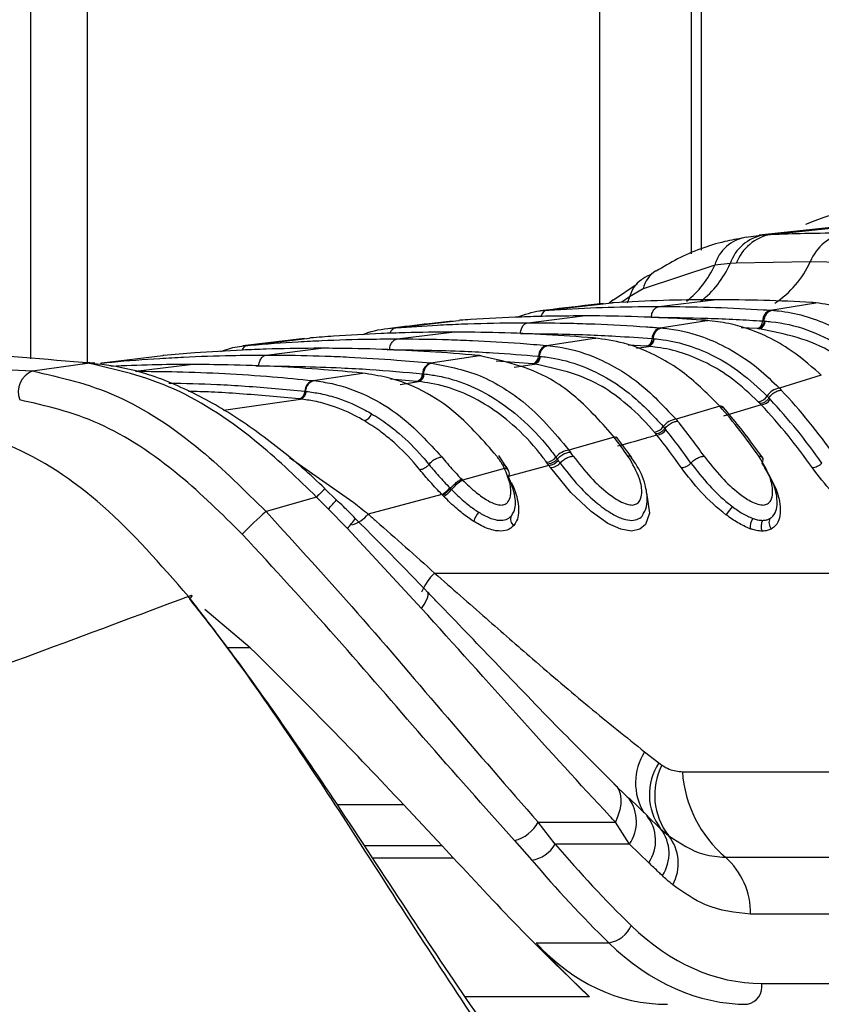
# Model space of a CAD drawing. Header units: millimetres. Extents: x 20 to 22981, y 40 to 19992.
# Tile 21 of 120: x 6633 to 6680, y 5867 to 5926. Entities that reach past the tile are written whole.
import ezdxf

# ---------------------------------------------------------------- set-up
doc = ezdxf.new("R2010")
doc.units = ezdxf.units.MM
doc.header["$LTSCALE"] = 2
doc.layers.add('COMPONENT_GEOMETRY', color=7, linetype='Continuous')
doc.styles.add('SLDTEXTSTYLE0', font='TXT', dxfattribs={"width": 0.75})
doc.dimstyles.new('SLDDIMSTYLE0', dxfattribs={"dimtxt": 100, "dimasz": 6.604, "dimexe": 0, "dimexo": 0.0625, "dimgap": 25, "dimtad": 0, "dimtih": 1, "dimtoh": 1, "dimdec": 0, "dimrnd": 1e-09, "dimzin": 12, "dimdsep": 46, "dimtxsty": 'SLDTEXTSTYLE0', "dimsah": 1, "dimcen": 0.09, "dimadec": 0, "dimazin": 3, "dimtfac": 1, "dimtdec": 0, "dimtofl": 0, "dimtmove": 0, "dimatfit": 3, "dimfxl": 1, "dimfrac": 2, "dimtolj": 1, "dimtzin": 12, "dimarcsym": 0})

# ---------------------------------------------------------------- blocks, each defined once
blk = doc.blocks.new('_D_4')
at = {"layer": 'COMPONENT_GEOMETRY', "color": 7}
for p, q in [((6638.523, 7959.491), (5476.015, 7959.491)), ((5482.365, 7959.491), (5482.365, 5203.331)), ((5282.296, 5183.019), (5251.827, 5183.019)), ((5251.827, 5183.019), (5251.827, 5024.269)), ((5682.435, 5183.019), (5712.904, 5183.019)), ((5712.904, 5183.019), (5712.904, 5024.269)), ((5251.827, 5024.269), (5282.296, 5024.269)), ((5712.904, 5024.269), (5682.435, 5024.269)), ((5482.365, 2118.491), (5482.365, 4874.651)), ((6459.749, 2118.491), (5476.015, 2118.491))]:
    blk.add_line(p, q, dxfattribs=at)
for points in [[(5482.365, 7959.491), (5481.349, 7952.887), (5483.381, 7952.887)], [(5482.365, 2118.491), (5483.381, 2125.095), (5481.349, 2125.095)]]:
    blk.add_solid(points, dxfattribs=at)
at = {"layer": 'COMPONENT_GEOMETRY', "color": 7, "char_height": 100, "attachment_point": 1, "style": 'SLDTEXTSTYLE0'}
for s, insert in [('9\'6.98"', (5282.296, 5153.176)), ('2921mm', (5209.588, 5003.558))]:
    blk.add_mtext(s, dxfattribs=dict(at, insert=insert))

msp = doc.modelspace()

# ---------------------------------------------------------------- linework, layer by layer
at = {"color": 7, "linetype": 'Continuous', "lineweight": 25}
for p, q in [((6633.394, 5905.354), (6633.394, 6410.022)), ((6672.655, 6410.022), (6672.655, 5911.6)), ((6681.804, 5913.258), (6676.682, 5912.707)), ((6677.372, 5912.76), (6682.607, 5913.313)), ((6675.923, 5912.599), (6676.944, 5912.734)), ((6676.944, 5912.734), (6677.372, 5912.76)), ((6674.048, 5910.932), (6669.796, 5909.515)), ((6674.96, 5911.022), (6674.048, 5910.932)), ((6675.327, 5911.043), (6674.96, 5911.022)), ((6679.729, 5911.138), (6675.327, 5911.043)), ((6684.127, 5911.043), (6679.729, 5911.138)), ((6669.442, 5909.804), (6668.034, 5908.847)), ((6669.796, 5909.515), (6668.992, 5909.041)), ((6664.093, 5908.256), (6667.929, 5908.696)), ((6668.016, 5908.868), (6667.783, 5908.665)), ((6667.837, 5908.714), (6668.013, 5908.874)), ((6668.023, 5908.701), (6667.929, 5908.696)), ((6667.929, 5908.696), (6667.951, 5908.698)), ((6670.732, 5908.474), (6673.988, 5908.877)), ((6677.37, 5908.256), (6680.048, 5908.696)), ((6680.048, 5908.696), (6679.954, 5908.701)), ((6664.006, 5908.25), (6664.093, 5908.256)), ((6677.37, 5908.256), (6677.458, 5908.25)), ((6655.102, 5907.207), (6658.841, 5907.646)), ((6658.919, 5907.652), (6658.841, 5907.646)), ((6658.841, 5907.646), (6658.858, 5907.648)), ((6662.954, 5907.511), (6666.21, 5907.914)), ((6670.805, 5907.207), (6673.58, 5907.646)), ((6673.58, 5907.646), (6673.501, 5907.652)), ((6673.647, 5907.643), (6673.569, 5907.649)), ((6673.58, 5907.646), (6673.648, 5907.648)), ((6676.899, 5907.616), (6676.984, 5907.61)), ((6676.985, 5907.61), (6677.042, 5907.606)), ((6655.029, 5907.201), (6655.102, 5907.207)), ((6655.175, 5906.549), (6658.432, 5906.952)), ((6670.805, 5907.207), (6670.88, 5907.201)), ((6676.648, 5907.153), (6676.562, 5907.158)), ((6676.706, 5907.149), (6676.649, 5907.153)), ((6649.672, 5906.566), (6646.01, 5906.13)), ((6646.294, 5906.16), (6649.963, 5906.598)), ((6650.03, 5906.604), (6649.963, 5906.598)), ((6664.057, 5906.16), (6666.901, 5906.598)), ((6666.901, 5906.598), (6666.834, 5906.604)), ((6666.901, 5906.598), (6666.973, 5906.599)), ((6666.972, 5906.594), (6666.905, 5906.6)), ((6670.33, 5906.567), (6670.402, 5906.561)), ((6670.403, 5906.561), (6670.451, 5906.557)), ((6646.23, 5906.154), (6646.294, 5906.16)), ((6647.397, 5905.587), (6650.654, 5905.99)), ((6664.057, 5906.16), (6664.122, 5906.154)), ((6670.063, 5906.104), (6669.991, 5906.11)), ((6670.112, 5906.1), (6670.063, 5906.104)), ((6621.039, 5905.337), (6633.497, 5904.639)), ((6633.497, 5904.639), (6636.765, 5905.107)), ((6636.674, 5905.117), (6636.473, 5905.138)), ((6636.765, 5905.107), (6636.674, 5905.117)), ((6637.21, 5905.112), (6637.115, 5905.122)), ((6637.568, 5905.11), (6637.624, 5905.115)), ((6637.624, 5905.115), (6641.239, 5905.552)), ((6641.298, 5905.558), (6641.239, 5905.552)), ((6657.171, 5905.115), (6660.069, 5905.552)), ((6657.171, 5905.115), (6657.228, 5905.11)), ((6660.069, 5905.552), (6660.01, 5905.558)), ((6660.069, 5905.552), (6660.144, 5905.553)), ((6660.143, 5905.548), (6660.084, 5905.553)), ((6663.3, 5905.057), (6663.237, 5905.063)), ((6663.343, 5905.053), (6663.3, 5905.057)), ((6663.579, 5905.52), (6663.641, 5905.514)), ((6663.642, 5905.514), (6663.684, 5905.51)), ((6639.619, 5904.624), (6642.875, 5905.027)), ((6650.174, 5904.074), (6653.115, 5904.51)), ((6653.115, 5904.51), (6653.063, 5904.515)), ((6656.689, 5904.475), (6656.745, 5904.47)), ((6656.745, 5904.47), (6656.782, 5904.466)), ((6680.383, 5904.392), (6680.259, 5904.511)), ((6650.174, 5904.074), (6650.224, 5904.069)), ((6656.401, 5904.013), (6656.346, 5904.019)), ((6656.439, 5904.01), (6656.401, 5904.013)), ((6680.383, 5904.392), (6677.892, 5903.619)), ((6649.69, 5903.435), (6649.739, 5903.43)), ((6649.74, 5903.43), (6649.772, 5903.426)), ((6677.892, 5903.619), (6678.003, 5903.502)), ((6649.394, 5902.973), (6649.345, 5902.978)), ((6649.428, 5902.97), (6649.394, 5902.973)), ((6676.745, 5902.699), (6676.638, 5902.81)), ((6677.158, 5903.149), (6677.268, 5903.035)), ((6677.268, 5903.035), (6677.343, 5902.955)), ((6674.346, 5902.545), (6671.747, 5901.774)), ((6674.346, 5902.545), (6674.241, 5902.664)), ((6674.553, 5902.448), (6674.447, 5902.566)), ((6676.817, 5902.623), (6674.567, 5901.962)), ((6676.817, 5902.623), (6676.745, 5902.699)), ((6671.747, 5901.774), (6671.843, 5901.657)), ((6670.545, 5900.899), (6670.453, 5901.01)), ((6670.99, 5901.33), (6671.085, 5901.216)), ((6671.085, 5901.216), (6671.15, 5901.136)), ((6668.069, 5900.703), (6665.385, 5899.934)), ((6668.069, 5900.703), (6667.978, 5900.821)), ((6668.28, 5900.6), (6668.188, 5900.719)), ((6669.114, 5899.486), (6668.289, 5900.614)), ((6670.607, 5900.822), (6670.545, 5900.899)), ((6665.385, 5899.934), (6665.47, 5899.817)), ((6661.672, 5898.895), (6661.223, 5899.613)), ((6664.137, 5899.104), (6664.057, 5899.214)), ((6664.609, 5899.516), (6664.691, 5899.402)), ((6664.691, 5899.402), (6664.748, 5899.323)), ((6661.549, 5898.851), (6659.057, 5898.157)), ((6661.549, 5898.851), (6661.446, 5899.043)), ((6661.813, 5898.675), (6661.706, 5898.888)), ((6664.192, 5899.027), (6661.772, 5898.364)), ((6664.192, 5899.027), (6664.137, 5899.104)), ((6658.996, 5898.219), (6659.057, 5898.157)), ((6651.568, 5896.961), (6650.883, 5897.625)), ((6658.303, 5897.693), (6658.34, 5897.655)), ((6658.34, 5897.655), (6658.408, 5897.586)), ((6650.388, 5897.145), (6647.378, 5896.277)), ((6651.08, 5896.448), (6650.388, 5897.145)), ((6657.829, 5897.297), (6653.451, 5896.13)), ((6657.941, 5897.181), (6657.869, 5897.256)), ((6652.205, 5895.285), (6651.08, 5896.448)), ((6656.628, 5890.523), (6652.205, 5895.285)), ((6657.399, 5892.624), (6696.644, 5892.624)), ((6646.444, 5888.185), (6643.732, 5890.451)), ((6669.881, 5881.994), (6670.718, 5881.337)), ((6670.718, 5881.337), (6670.91, 5881.197)), ((6672.128, 5880.806), (6698.401, 5880.806)), ((6668.046, 5880.101), (6668.845, 5879.321)), ((6668.845, 5879.321), (6668.948, 5879.231)), ((6655.555, 5878.854), (6657.853, 5876.395)), ((6670.07, 5878.167), (6668.953, 5879.234)), ((6670.006, 5878.206), (6670.83, 5877.423)), ((6663.548, 5877.813), (6668.145, 5877.813)), ((6664.568, 5876.51), (6663.548, 5877.813)), ((6668.979, 5876.51), (6668.145, 5877.813)), ((6670.83, 5877.423), (6671.298, 5877.013)), ((6658.51, 5875.683), (6657.853, 5876.395)), ((6662.146, 5876.72), (6663.168, 5875.557)), ((6668.979, 5876.51), (6664.568, 5876.51)), ((6670.13, 5875.398), (6668.979, 5876.51)), ((6674.681, 5875.726), (6700.954, 5875.726)), ((6702.446, 5872.339), (6676.173, 5872.339)), ((6663.426, 5870.642), (6667.752, 5870.642)), ((6676.841, 5868.223), (6711.825, 5868.223))]:
    msp.add_line(p, q, dxfattribs=at)
at = {"color": 8, "linetype": 'Continuous', "lineweight": 25}
for p, q in [((6636.742, 6410.022), (6636.742, 5905.154)), ((6667.226, 5908.656), (6667.226, 6410.022)), ((6673.241, 6410.022), (6673.241, 5911.816)), ((6668.992, 5909.041), (6668.536, 5908.724)), ((6668.992, 5909.041), (6668.852, 5908.677)), ((6670.242, 5907.832), (6670.281, 5907.832)), ((6676.562, 5907.158), (6675.62, 5907.213)), ((6654.581, 5905.906), (6654.725, 5905.908)), ((6669.991, 5906.11), (6668.904, 5906.182)), ((6669.39, 5905.988), (6670.112, 5906.1)), ((6637.548, 5905.097), (6637.624, 5905.115)), ((6663.237, 5905.063), (6661.048, 5905.225)), ((6662.121, 5904.867), (6663.343, 5905.053)), ((6646.772, 5904.943), (6646.947, 5904.945)), ((6656.346, 5904.019), (6654.768, 5904.146)), ((6655.344, 5903.846), (6656.439, 5904.01)), ((6644.854, 5902.302), (6649.428, 5902.97)), ((6648.771, 5899.486), (6652.533, 5896.867)), ((6646.444, 5888.185), (6645.05, 5888.185)), ((6651.591, 5878.854), (6655.555, 5878.854)), ((6657.853, 5876.395), (6653.223, 5876.395)), ((6653.692, 5875.683), (6658.51, 5875.683)), ((6666.607, 5867.417), (6659.207, 5867.417))]:
    msp.add_line(p, q, dxfattribs=at)
at = {"color": 7, "linetype": 'Continuous', "lineweight": 25, "flags": 128}
for points in [[(6636.473, 5905.138), (6636.772, 5905.153), (6636.904, 5905.145)], [(6636.674, 5905.117), (6636.974, 5905.132), (6637.115, 5905.122)], [(6636.765, 5905.107), (6637.066, 5905.122), (6637.21, 5905.112)], [(6642.768, 5891.234), (6642.847, 5891.274), (6642.908, 5891.298), (6642.948, 5891.304), (6642.967, 5891.293), (6642.964, 5891.265), (6642.939, 5891.219), (6642.892, 5891.159), (6642.858, 5891.12)], [(6668.046, 5880.101), (6668.221, 5879.938), (6668.352, 5879.732), (6668.436, 5879.487), (6668.473, 5879.205), (6668.462, 5878.892), (6668.402, 5878.552), (6668.296, 5878.191), (6668.145, 5877.813)]]:
    msp.add_lwpolyline(points, dxfattribs=at)
at = {"color": 8, "linetype": 'Continuous', "lineweight": 25, "flags": 128}
for points in [[(6669.974, 5897.427), (6669.988, 5897.399), (6670.162, 5896.19), (6669.934, 5895.514), (6669.593, 5895.225), (6669.098, 5895.12), (6668.469, 5895.228), (6667.703, 5895.578), (6666.7, 5896.281), (6665.491, 5897.42), (6664.302, 5898.872), (6664.302, 5898.872)], [(6656.628, 5890.523), (6656.779, 5890.759), (6656.895, 5890.968), (6656.975, 5891.147), (6657.017, 5891.295), (6657.021, 5891.409), (6656.987, 5891.487), (6656.98, 5891.494)]]:
    msp.add_lwpolyline(points, dxfattribs=at)
at = {"color": 7, "linetype": 'Continuous', "lineweight": 25}
for centre, radius, start, end in [((6686.75, 5896.072), 18.755, 56.61827, 112.91532), ((6677.435, 5910.159), 2.621, 100.79171, 160.77104), ((6677.898, 5910.057), 2.754, 101.02911, 159.01926), ((6682.359, 5910.072), 2.837, 101.08325, 157.92071), ((6676.308, 5910.279), 2.352, 99.42431, 163.88216), ((6677.554, 5907.628), 0.655, 106.25083, 181.05891), ((6676.432, 5907.607), 0.468, 286.25103, 1.06014), ((6676.574, 5907.597), 0.468, 286.39587, 1.05623), ((6670.989, 5906.574), 0.659, 106.20583, 180.63266), ((6669.859, 5906.562), 0.471, 286.20607, 0.63411), ((6669.98, 5906.552), 0.471, 286.33238, 0.63536), ((6664.242, 5905.523), 0.663, 106.16608, 180.27075), ((6657.356, 5904.475), 0.666, 106.13056, 179.95751), ((6663.105, 5905.518), 0.474, 286.16636, 0.27239), ((6663.21, 5905.508), 0.474, 286.27848, 0.27636), ((6634.001, 5903.39), 1.348, 111.96227, 200.37114), ((6656.213, 5904.476), 0.476, 286.13087, 359.95932), ((6650.359, 5903.431), 0.669, 106.0986, 179.68319), ((6656.306, 5904.467), 0.476, 286.2312, 359.96465), ((6649.212, 5903.438), 0.478, 286.09895, 359.68513), ((6649.294, 5903.429), 0.478, 286.18983, 359.69143), ((6678.014, 5902.622), 1.005, 97.00292, 148.35536), ((6652.316, 5879.347), 35.261, 35.01023, 43.23921), ((6676.548, 5903.517), 0.713, 277.30113, 328.90406), ((6676.732, 5903.34), 0.722, 276.77754, 327.83761), ((6651.897, 5879.186), 34.821, 35.01487, 43.04915), ((6674.366, 5902.276), 0.27, 43.39896, 94.21453), ((6647.236, 5878.923), 35.958, 35.05687, 41.06765), ((6651.632, 5879.097), 34.464, 35.01487, 43.04915), ((6653.08, 5902.279), 0.603, 281.76783, 342.48866), ((6671.868, 5900.701), 1.08, 96.44825, 144.38493), ((6643.482, 5878.548), 36.583, 35.08598, 39.17326), ((6670.364, 5901.77), 0.766, 276.7112, 324.90377), ((6670.523, 5901.593), 0.775, 276.23559, 323.90884), ((6643.081, 5878.402), 36.121, 35.08803, 39.00591), ((6668.093, 5900.444), 0.26, 40.78221, 95.22901), ((6638.431, 5878.164), 37.234, 35.10433, 37.25107), ((6642.826, 5878.321), 35.751, 35.08803, 39.00591), ((6665.505, 5898.781), 1.159, 95.92632, 140.65225), ((6634.701, 5877.823), 37.821, 35.11108, 35.5571), ((6663.969, 5900.031), 0.822, 276.16333, 321.14886), ((6664.109, 5899.855), 0.832, 275.72395, 320.20608), ((6634.316, 5877.69), 37.338, 35.11125, 35.40674), ((6661.533, 5898.539), 0.312, 325.14542, 87.06187), ((6634.071, 5877.616), 36.955, 35.11125, 35.40674), ((6660.472, 5895.893), 2.669, 122.00879, 140.65684), ((6656.967, 5898.812), 1.743, 299.64012, 320.05088), ((6656.913, 5898.838), 1.95, 301.81771, 320.02581), ((6660.742, 5880.816), 20.436, 130.84196, 136.29038), ((6678.488, 5893.732), 4.429, 140.00313, 147.98296), ((6661.336, 5895.168), 1.697, 140.71801, 161.78161), ((6662.395, 5895.824), 0.479, 155.05948, 232.23484), ((6677.028, 5895.358), 0.877, 144.1867, 186.46394), ((6677.459, 5895.425), 0.658, 149.55754, 207.67876), ((6677.81, 5895.629), 0.538, 153.84355, 224.28764), ((6673.606, 5879.461), 3.444, 146.99789, 216.29366), ((6674.414, 5879.411), 3.933, 152.99544, 217.58657), ((6679.475, 5881.316), 7.365, 183.97562, 229.38867), ((6668.17, 5876.718), 2.363, 326.04755, 39.02435), ((6661.616, 5878.845), 2.19, 284.00583, 331.8923), ((6668.945, 5875.954), 2.39, 326.4096, 37.91803), ((6669.244, 5875.355), 2.639, 331.25232, 38.91319), ((6662.896, 5877.461), 1.923, 278.12061, 330.38588), ((6671.788, 5872.429), 4.385, 358.81343, 48.73005), ((6667.483, 5872.38), 1.759, 278.80532, 335.98248), ((6675.771, 5868.043), 1.085, 281.81036, 9.5356)]:
    msp.add_arc(centre, radius, start, end, dxfattribs=at)
at = {"color": 8, "linetype": 'Continuous', "lineweight": 25}
for centre, radius, start, end in [((6668.824, 5913.287), 5.73, 308.18229, 335.72964), ((6669.712, 5913.306), 5.723, 307.68787, 336.48518), ((6674.514, 5913.485), 5.719, 302.87292, 335.77563), ((6671.487, 5909.149), 1.73, 122.77661, 167.77741), ((6670.669, 5908.647), 1.723, 124.53708, 166.76446), ((6664.204, 5907.759), 0.51, 102.55095, 166.0034), ((6655.204, 5906.727), 0.491, 102.03316, 160.83219), ((6646.377, 5905.711), 0.457, 100.42108, 156.93985), ((6654.934, 5892.977), 6.167, 130.99048, 137.48624), ((6635.086, 5912.157), 22.418, 315.51371, 317.3564), ((6650.419, 5897.241), 2.648, 312.40045, 328.9444), ((6651.955, 5897.348), 1.929, 285.52063, 320.84835), ((6659.503, 5890.365), 3.088, 132.95887, 158.77508), ((6672.794, 5880.146), 3.451, 147.60516, 211.0299), ((6667.037, 5877.849), 2.359, 325.41695, 35.86872)]:
    msp.add_arc(centre, radius, start, end, dxfattribs=at)
at = {"color": 7, "linetype": 'Continuous', "lineweight": 25}
for centre, major_axis, ratio, start_param, end_param in [((6701.789, 5940.587), (-4.159, 84.313), 0.706247, 2.398562, 2.492116), ((6700.941, 5940.545), (-4.159, 85.513), 0.70627, 2.399047, 2.492601), ((6676.377, 5887.023), (-0.927, 18.789), 0.706247, 2.492116, 3.106771), ((6704.764, 5940.545), (15.406, 84.89), 0.695466, 2.652484, 2.72124), ((6673.089, 5886.981), (3.601, 19.843), 0.695466, 2.652484, 3.267139), ((6675.529, 5886.981), (-0.927, 19.989), 0.706346, 2.494194, 3.108849)]:
    msp.add_ellipse(centre, major_axis=major_axis, ratio=ratio, start_param=start_param, end_param=end_param, dxfattribs=at)
for points, knots in [([(6677.372, 5912.76), (6678.051, 5912.786), (6679.531, 5912.843), (6681.012, 5912.852), (6681.813, 5912.856)], [0, 0, 0, 0, 0.458483, 1, 1, 1, 1]), ([(6675.776, 5912.556), (6675.397, 5912.488), (6674.049, 5912.246), (6672.283, 5911.597), (6670.989, 5910.825), (6670.568, 5910.574)], [0, 0, 0, 0, 0.208883, 0.742387, 1, 1, 1, 1]), ([(6670.301, 5910.409), (6670.12, 5910.318), (6669.91, 5910.212), (6669.719, 5910.083), (6669.693, 5910.065)], [0, 0, 0, 0, 0.8662989, 1, 1, 1, 1]), ([(6667.436, 5908.652), (6667.192, 5908.625), (6665.907, 5908.48), (6664.667, 5908.334), (6663.663, 5908.215)], [0, 0, 0, 0, 0.189573, 1, 1, 1, 1]), ([(6673.988, 5908.877), (6673.94, 5908.877), (6672.946, 5908.876), (6670.957, 5908.849), (6669.017, 5908.751), (6668.023, 5908.701)], [0, 0, 0, 0, 0.024033, 0.499895, 1, 1, 1, 1]), ([(6679.954, 5908.701), (6679.905, 5908.704), (6678.912, 5908.762), (6676.923, 5908.852), (6674.983, 5908.868), (6673.988, 5908.877)], [0, 0, 0, 0, 0.024244, 0.500106, 1, 1, 1, 1]), ([(6685.946, 5906.359), (6685.913, 5906.385), (6684.995, 5907.096), (6683.069, 5908.238), (6681.054, 5908.543), (6680.048, 5908.696)], [0, 0, 0, 0, 0.018267, 0.509409, 1, 1, 1, 1]), ([(6662.302, 5907.835), (6662.747, 5907.995), (6663.309, 5908.198), (6663.886, 5908.241), (6664.006, 5908.25)], [0, 0, 0, 0, 0.791456, 1, 1, 1, 1]), ([(6664.093, 5908.256), (6664.239, 5908.266), (6665.331, 5908.336), (6667.369, 5908.431), (6669.437, 5908.472), (6670.557, 5908.473), (6670.732, 5908.474)], [0, 0, 0, 0, 0.0661, 0.493687, 0.921273, 1, 1, 1, 1]), ([(6670.281, 5907.832), (6670.287, 5907.885), (6670.302, 5908.027), (6670.387, 5908.237), (6670.54, 5908.418), (6670.668, 5908.455), (6670.732, 5908.474)], [0, 0, 0, 0, 0.161092, 0.440728, 0.720364, 1, 1, 1, 1]), ([(6670.732, 5908.474), (6670.906, 5908.473), (6672.027, 5908.472), (6674.094, 5908.431), (6676.133, 5908.336), (6677.224, 5908.266), (6677.37, 5908.256)], [0, 0, 0, 0, 0.078728, 0.506313, 0.933899, 1, 1, 1, 1]), ([(6676.984, 5907.61), (6676.992, 5907.662), (6677.012, 5907.805), (6677.105, 5908.014), (6677.265, 5908.195), (6677.394, 5908.232), (6677.459, 5908.25)], [0, 0, 0, 0, 0.160966, 0.440644, 0.720322, 1, 1, 1, 1]), ([(6677.458, 5908.25), (6677.587, 5908.239), (6678.724, 5908.141), (6680.577, 5907.607), (6682.521, 5906.487), (6683.453, 5905.716), (6683.753, 5905.468)], [0, 0, 0, 0, 0.058111, 0.513481, 0.843245, 1, 1, 1, 1]), ([(6658.449, 5907.608), (6657.991, 5907.555), (6656.738, 5907.41), (6655.525, 5907.264), (6654.754, 5907.172)], [0, 0, 0, 0, 0.365263, 1, 1, 1, 1]), ([(6655.102, 5907.207), (6655.926, 5907.265), (6657.222, 5907.357), (6659.537, 5907.462), (6661.331, 5907.507), (6662.652, 5907.511), (6662.954, 5907.511)], [0, 0, 0, 0, 0.314829, 0.495571, 0.884785, 1, 1, 1, 1]), ([(6666.21, 5907.914), (6665.468, 5907.91), (6664.253, 5907.902), (6662.025, 5907.836), (6660.336, 5907.751), (6659.122, 5907.666), (6658.919, 5907.652)], [0, 0, 0, 0, 0.3052025, 0.4998424, 0.916458, 1, 1, 1, 1]), ([(6662.503, 5906.87), (6662.509, 5906.922), (6662.524, 5907.065), (6662.608, 5907.274), (6662.762, 5907.456), (6662.89, 5907.493), (6662.954, 5907.511)], [0, 0, 0, 0, 0.161092, 0.440728, 0.720364, 1, 1, 1, 1]), ([(6662.954, 5907.511), (6663.801, 5907.505), (6665.122, 5907.496), (6667.461, 5907.419), (6669.231, 5907.325), (6670.527, 5907.228), (6670.805, 5907.207)], [0, 0, 0, 0, 0.32369, 0.504431, 0.893531, 1, 1, 1, 1]), ([(6673.501, 5907.652), (6672.759, 5907.701), (6671.544, 5907.781), (6669.316, 5907.874), (6667.627, 5907.912), (6666.412, 5907.914), (6666.21, 5907.914)], [0, 0, 0, 0, 0.305522, 0.500162, 0.917082, 1, 1, 1, 1]), ([(6670.281, 5907.832), (6671.399, 5907.822), (6673.082, 5907.806), (6675.287, 5907.714), (6676.376, 5907.648), (6676.899, 5907.616)], [0, 0, 0, 0, 0.50631, 0.762623, 1, 1, 1, 1]), ([(6680.259, 5904.511), (6679.657, 5905.027), (6678.625, 5905.911), (6676.81, 5906.893), (6675.18, 5907.465), (6674.014, 5907.597), (6673.58, 5907.646)], [0, 0, 0, 0, 0.296146, 0.5073, 0.816527, 1, 1, 1, 1]), ([(6677.042, 5907.606), (6677.164, 5907.596), (6678.704, 5907.463), (6680.815, 5906.733), (6682.552, 5905.362), (6683.047, 5904.971)], [0, 0, 0, 0, 0.058019, 0.731528, 1, 1, 1, 1]), ([(6658.432, 5906.952), (6657.505, 5906.945), (6656.104, 5906.934), (6653.757, 5906.851), (6651.884, 5906.75), (6650.484, 5906.639), (6650.03, 5906.604)], [0, 0, 0, 0, 0.330895, 0.499787, 0.837714, 1, 1, 1, 1]), ([(6653.136, 5906.804), (6653.232, 5906.844), (6653.846, 5907.097), (6654.488, 5907.154), (6655.029, 5907.201)], [0, 0, 0, 0, 0.157058, 1, 1, 1, 1]), ([(6666.834, 5906.604), (6665.907, 5906.673), (6664.507, 5906.779), (6662.16, 5906.89), (6660.286, 5906.944), (6658.885, 5906.95), (6658.432, 5906.952)], [0, 0, 0, 0, 0.331322, 0.500214, 0.838141, 1, 1, 1, 1]), ([(6662.503, 5906.87), (6663.82, 5906.856), (6665.702, 5906.835), (6668.311, 5906.71), (6669.603, 5906.619), (6670.33, 5906.567)], [0, 0, 0, 0, 0.504425, 0.721113, 1, 1, 1, 1]), ([(6670.402, 5906.561), (6670.41, 5906.613), (6670.431, 5906.756), (6670.525, 5906.965), (6670.686, 5907.146), (6670.815, 5907.183), (6670.88, 5907.201)], [0, 0, 0, 0, 0.161001, 0.440667, 0.720334, 1, 1, 1, 1]), ([(6670.88, 5907.201), (6670.942, 5907.196), (6671.725, 5907.124), (6673.004, 5906.837), (6674.88, 5906.024), (6676.467, 5904.998), (6677.483, 5904.015), (6677.892, 5903.619)], [0, 0, 0, 0, 0.02498, 0.311752, 0.510885, 0.803406, 1, 1, 1, 1]), ([(6682.547, 5904.613), (6682.065, 5904.998), (6680.271, 5906.429), (6678.212, 5906.845), (6676.706, 5907.149)], [0, 0, 0, 0, 0.268949, 1, 1, 1, 1]), ([(6646.294, 5906.16), (6646.345, 5906.164), (6647.342, 5906.251), (6648.811, 5906.357), (6651.176, 5906.478), (6653.14, 5906.539), (6654.631, 5906.546), (6655.175, 5906.549)], [0, 0, 0, 0, 0.0173915, 0.3369317, 0.4966963, 0.8162996, 1, 1, 1, 1]), ([(6654.725, 5905.908), (6654.731, 5905.96), (6654.746, 5906.102), (6654.83, 5906.312), (6654.984, 5906.494), (6655.111, 5906.531), (6655.175, 5906.549)], [0, 0, 0, 0, 0.161092, 0.440728, 0.720364, 1, 1, 1, 1]), ([(6655.175, 5906.549), (6655.246, 5906.549), (6656.264, 5906.548), (6657.755, 5906.524), (6660.121, 5906.436), (6662.064, 5906.325), (6663.533, 5906.203), (6664.057, 5906.16)], [0, 0, 0, 0, 0.023999, 0.34354, 0.503304, 0.822907, 1, 1, 1, 1]), ([(6674.241, 5902.664), (6673.551, 5903.349), (6672.449, 5904.442), (6670.542, 5905.607), (6668.791, 5906.338), (6667.483, 5906.518), (6666.901, 5906.598)], [0, 0, 0, 0, 0.316585, 0.505351, 0.78008, 1, 1, 1, 1]), ([(6670.451, 5906.557), (6670.627, 5906.539), (6671.843, 5906.415), (6673.603, 5905.824), (6675.655, 5904.567), (6676.643, 5903.635), (6677.158, 5903.149)], [0, 0, 0, 0, 0.073597, 0.507112, 0.742765, 1, 1, 1, 1]), ([(6636.473, 5905.138), (6633.748, 5905.377), (6629.735, 5905.729), (6625.825, 5905.763), (6624.569, 5905.774)], [0, 0, 0, 0, 0.67875, 1, 1, 1, 1]), ([(6650.654, 5905.99), (6650.514, 5905.989), (6649.428, 5905.988), (6647.868, 5905.959), (6645.502, 5905.866), (6643.47, 5905.747), (6641.911, 5905.611), (6641.298, 5905.558)], [0, 0, 0, 0, 0.04475, 0.348076, 0.499734, 0.80312, 1, 1, 1, 1]), ([(6644.666, 5905.803), (6644.994, 5905.911), (6645.51, 5906.082), (6646.037, 5906.135), (6646.23, 5906.154)], [0, 0, 0, 0, 0.635219, 1, 1, 1, 1]), ([(6660.01, 5905.558), (6659.869, 5905.57), (6658.783, 5905.669), (6657.224, 5905.784), (6654.859, 5905.91), (6652.826, 5905.978), (6651.266, 5905.986), (6650.654, 5905.99)], [0, 0, 0, 0, 0.045283, 0.348609, 0.500266, 0.803652, 1, 1, 1, 1]), ([(6654.725, 5905.908), (6656.211, 5905.889), (6658.263, 5905.864), (6661.215, 5905.709), (6662.679, 5905.592), (6663.579, 5905.52)], [0, 0, 0, 0, 0.503297, 0.694828, 1, 1, 1, 1]), ([(6663.641, 5905.514), (6663.649, 5905.566), (6663.671, 5905.708), (6663.766, 5905.918), (6663.928, 5906.099), (6664.057, 5906.135), (6664.122, 5906.154)], [0, 0, 0, 0, 0.161023, 0.440682, 0.720341, 1, 1, 1, 1]), ([(6664.122, 5906.154), (6664.319, 5906.131), (6665.232, 5906.028), (6666.631, 5905.631), (6668.125, 5904.895), (6669.833, 5903.797), (6670.935, 5902.633), (6671.747, 5901.774)], [0, 0, 0, 0, 0.071059, 0.328707, 0.508594, 0.637825, 1, 1, 1, 1]), ([(6676.638, 5902.81), (6676.136, 5903.282), (6675.173, 5904.185), (6673.177, 5905.401), (6671.466, 5905.968), (6670.284, 5906.083), (6670.112, 5906.1)], [0, 0, 0, 0, 0.257471, 0.493197, 0.926487, 1, 1, 1, 1]), ([(6650.388, 5897.145), (6649.28, 5898.217), (6646.6, 5900.809), (6641.848, 5903.97), (6638.469, 5904.726), (6636.765, 5905.107)], [0, 0, 0, 0, 0.259057, 0.626399, 1, 1, 1, 1]), ([(6650.889, 5897.631), (6650.885, 5897.635), (6650.023, 5898.486), (6648.174, 5900.072), (6645.309, 5902.145), (6642.318, 5903.754), (6639.551, 5904.779), (6637.799, 5904.996), (6637.063, 5905.087)], [0, 0, 0, 0, 0.000985, 0.211, 0.42281, 0.63293, 0.845915, 1, 1, 1, 1]), ([(6637.624, 5905.115), (6637.825, 5905.134), (6638.971, 5905.243), (6640.591, 5905.366), (6642.956, 5905.497), (6645.067, 5905.573), (6646.706, 5905.582), (6647.397, 5905.587)], [0, 0, 0, 0, 0.061922, 0.352279, 0.497453, 0.787868, 1, 1, 1, 1]), ([(6646.947, 5904.945), (6646.952, 5904.997), (6646.967, 5905.14), (6647.052, 5905.35), (6647.205, 5905.531), (6647.333, 5905.568), (6647.397, 5905.587)], [0, 0, 0, 0, 0.161092, 0.440728, 0.720364, 1, 1, 1, 1]), ([(6647.397, 5905.587), (6647.616, 5905.586), (6648.781, 5905.584), (6650.419, 5905.549), (6652.785, 5905.451), (6654.879, 5905.323), (6656.497, 5905.176), (6657.171, 5905.115)], [0, 0, 0, 0, 0.067017, 0.357375, 0.502549, 0.792963, 1, 1, 1, 1]), ([(6656.745, 5904.47), (6656.753, 5904.522), (6656.775, 5904.664), (6656.871, 5904.873), (6657.033, 5905.054), (6657.163, 5905.091), (6657.228, 5905.109)], [0, 0, 0, 0, 0.161038, 0.440692, 0.720346, 1, 1, 1, 1]), ([(6657.228, 5905.11), (6658.262, 5904.907), (6659.792, 5904.607), (6661.56, 5903.61), (6663.355, 5902.355), (6664.508, 5900.98), (6665.385, 5899.934)], [0, 0, 0, 0, 0.3419634, 0.5061166, 0.6243368, 1, 1, 1, 1]), ([(6667.978, 5900.821), (6667.219, 5901.671), (6666.067, 5902.964), (6663.44, 5904.79), (6661.505, 5905.228), (6660.069, 5905.552)], [0, 0, 0, 0, 0.3318629, 0.5042378, 1, 1, 1, 1]), ([(6670.453, 5901.01), (6670.411, 5901.06), (6669.848, 5901.725), (6668.784, 5902.754), (6666.501, 5904.369), (6664.647, 5904.771), (6663.343, 5905.053)], [0, 0, 0, 0, 0.021195, 0.282969, 0.495586, 1, 1, 1, 1]), ([(6663.684, 5905.51), (6663.821, 5905.496), (6665.164, 5905.351), (6667.049, 5904.667), (6669.337, 5903.113), (6670.389, 5901.978), (6670.99, 5901.33)], [0, 0, 0, 0, 0.051672, 0.505066, 0.717512, 1, 1, 1, 1]), ([(6633.497, 5904.639), (6635.15, 5904.269), (6638.453, 5903.53), (6643.309, 5900.329), (6646.11, 5897.539), (6647.378, 5896.277)], [0, 0, 0, 0, 0.354177, 0.707848, 1, 1, 1, 1]), ([(6642.875, 5905.027), (6642.124, 5905.023), (6640.552, 5905.015), (6638.98, 5904.948), (6638.16, 5904.913)], [0, 0, 0, 0, 0.478036, 1, 1, 1, 1]), ([(6639.619, 5904.624), (6640.44, 5904.618), (6642.208, 5904.606), (6644.923, 5904.497), (6647.621, 5904.323), (6649.371, 5904.153), (6650.174, 5904.074)], [0, 0, 0, 0, 0.233156, 0.502001, 0.771362, 1, 1, 1, 1]), ([(6653.063, 5904.515), (6652.311, 5904.586), (6650.614, 5904.746), (6647.968, 5904.911), (6645.324, 5905.011), (6643.625, 5905.022), (6642.875, 5905.027)], [0, 0, 0, 0, 0.221771, 0.500316, 0.779385, 1, 1, 1, 1]), ([(6646.947, 5904.945), (6648.58, 5904.923), (6650.779, 5904.894), (6654.027, 5904.709), (6655.64, 5904.567), (6656.689, 5904.475)], [0, 0, 0, 0, 0.50254, 0.676572, 1, 1, 1, 1]), ([(6661.093, 5899.578), (6660.31, 5900.479), (6658.399, 5902.678), (6655.535, 5904.142), (6653.605, 5904.435), (6653.115, 5904.51)], [0, 0, 0, 0, 0.341408, 0.83284, 1, 1, 1, 1]), ([(6649.739, 5903.43), (6649.748, 5903.482), (6649.77, 5903.624), (6649.867, 5903.833), (6650.03, 5904.014), (6650.16, 5904.051), (6650.225, 5904.069)], [0, 0, 0, 0, 0.161049, 0.440699, 0.72035, 1, 1, 1, 1]), ([(6650.224, 5904.069), (6650.586, 5904.017), (6651.657, 5903.862), (6653.402, 5903.225), (6655.661, 5901.886), (6657.027, 5900.397), (6657.823, 5899.528)], [0, 0, 0, 0, 0.129882, 0.385514, 0.641748, 1, 1, 1, 1]), ([(6664.057, 5899.214), (6663.926, 5899.389), (6663.301, 5900.218), (6662.161, 5901.408), (6660.041, 5903.005), (6658.108, 5903.8), (6656.69, 5903.978), (6656.439, 5904.01)], [0, 0, 0, 0, 0.063624, 0.302569, 0.497159, 0.910873, 1, 1, 1, 1]), ([(6656.782, 5904.466), (6657.041, 5904.433), (6658.499, 5904.245), (6660.486, 5903.421), (6662.664, 5901.773), (6663.833, 5900.548), (6664.474, 5899.695), (6664.609, 5899.516)], [0, 0, 0, 0, 0.089233, 0.503156, 0.697697, 0.936448, 1, 1, 1, 1]), ([(6649.772, 5903.426), (6650.053, 5903.388), (6650.686, 5903.301), (6651.868, 5902.977), (6652.881, 5902.545), (6653.531, 5902.17), (6653.655, 5902.098)], [0, 0, 0, 0, 0.2109408, 0.4754378, 0.8993479, 1, 1, 1, 1]), ([(6677.268, 5903.035), (6677.298, 5903.076), (6677.381, 5903.188), (6677.563, 5903.347), (6677.795, 5903.477), (6677.934, 5903.494), (6678.003, 5903.502)], [0, 0, 0, 0, 0.161233, 0.440822, 0.720411, 1, 1, 1, 1]), ([(6645.97, 5894.938), (6644.75, 5896.14), (6642.063, 5898.788), (6637.428, 5901.855), (6634.3, 5902.566), (6632.738, 5902.92)], [0, 0, 0, 0, 0.294215, 0.647739, 1, 1, 1, 1]), ([(6653.203, 5901.689), (6653.082, 5901.759), (6652.451, 5902.122), (6651.464, 5902.539), (6650.315, 5902.851), (6649.7, 5902.933), (6649.428, 5902.97)], [0, 0, 0, 0, 0.100695, 0.524691, 0.789151, 1, 1, 1, 1]), ([(6677.268, 5903.035), (6677.233, 5902.989), (6677.163, 5902.898), (6677.024, 5902.789), (6676.876, 5902.714), (6676.789, 5902.704), (6676.745, 5902.699)], [0, 0, 0, 0, 0.249999, 0.499999, 0.749999, 1, 1, 1, 1]), ([(6676.892, 5899.486), (6676.435, 5900.116), (6675.684, 5901.148), (6674.877, 5902.093), (6674.562, 5902.462)], [0, 0, 0, 0, 0.609908, 1, 1, 1, 1]), ([(6656.522, 5898.763), (6656.397, 5898.914), (6655.853, 5899.571), (6655.055, 5900.35), (6654.059, 5901.149), (6653.517, 5901.491), (6653.203, 5901.689)], [0, 0, 0, 0, 0.125578, 0.546573, 0.737903, 1, 1, 1, 1]), ([(6653.655, 5902.098), (6653.977, 5901.894), (6654.534, 5901.54), (6655.557, 5900.717), (6656.376, 5899.914), (6656.934, 5899.239), (6657.063, 5899.084)], [0, 0, 0, 0, 0.2622207, 0.4535665, 0.8744738, 1, 1, 1, 1]), ([(6671.085, 5901.216), (6671.117, 5901.255), (6671.206, 5901.361), (6671.395, 5901.511), (6671.634, 5901.633), (6671.773, 5901.649), (6671.843, 5901.657)], [0, 0, 0, 0, 0.161211, 0.440807, 0.720404, 1, 1, 1, 1]), ([(6642.768, 5891.234), (6641.115, 5893.131), (6637.807, 5896.927), (6632.404, 5900.47), (6628.953, 5901.181), (6627.383, 5901.505)], [0, 0, 0, 0, 0.352456, 0.705295, 1, 1, 1, 1]), ([(6671.085, 5901.216), (6671.048, 5901.173), (6670.973, 5901.087), (6670.828, 5900.984), (6670.677, 5900.913), (6670.589, 5900.904), (6670.545, 5900.899)], [0, 0, 0, 0, 0.249999, 0.499999, 0.749999, 1, 1, 1, 1]), ([(6670.607, 5900.822), (6670.347, 5900.748), (6669.574, 5900.529), (6668.794, 5900.309), (6668.276, 5900.163)], [0, 0, 0, 0, 0.336526, 1, 1, 1, 1]), ([(6664.691, 5899.402), (6664.725, 5899.439), (6664.819, 5899.538), (6665.015, 5899.679), (6665.259, 5899.794), (6665.399, 5899.809), (6665.47, 5899.817)], [0, 0, 0, 0, 0.161195, 0.440797, 0.720398, 1, 1, 1, 1]), ([(6657.063, 5899.084), (6657.095, 5899.122), (6657.183, 5899.227), (6657.373, 5899.377), (6657.612, 5899.501), (6657.753, 5899.519), (6657.823, 5899.528)], [0, 0, 0, 0, 0.16106, 0.440707, 0.720353, 1, 1, 1, 1]), ([(6657.823, 5899.528), (6657.932, 5899.396), (6658.15, 5899.131), (6658.517, 5898.722), (6658.803, 5898.417), (6658.966, 5898.249), (6658.996, 5898.219)], [0, 0, 0, 0, 0.310786, 0.621524, 0.932011, 1, 1, 1, 1]), ([(6661.446, 5899.043), (6661.411, 5899.103), (6661.341, 5899.223), (6661.223, 5899.401), (6661.136, 5899.519), (6661.093, 5899.578)], [0, 0, 0, 0, 0.329912, 0.664856, 1, 1, 1, 1]), ([(6664.691, 5899.402), (6664.652, 5899.362), (6664.574, 5899.281), (6664.424, 5899.184), (6664.27, 5899.117), (6664.182, 5899.108), (6664.137, 5899.104)], [0, 0, 0, 0, 0.249999, 0.499999, 0.749999, 1, 1, 1, 1]), ([(6664.859, 5899.165), (6664.894, 5899.202), (6664.988, 5899.3), (6665.184, 5899.44), (6665.429, 5899.554), (6665.57, 5899.569), (6665.64, 5899.577)], [0, 0, 0, 0, 0.161092, 0.440728, 0.720364, 1, 1, 1, 1]), ([(6665.64, 5899.577), (6665.97, 5899.149), (6666.56, 5898.385), (6667.555, 5897.46), (6668.311, 5896.931), (6668.814, 5896.704), (6669.165, 5896.651), (6669.437, 5896.73), (6669.644, 5896.967), (6669.751, 5897.463), (6669.615, 5898.361), (6669.162, 5899.123), (6668.892, 5899.577)], [0, 0, 0, 0, 0.181549, 0.323795, 0.40885, 0.462296, 0.504185, 0.545984, 0.60056, 0.677304, 0.807908, 1, 1, 1, 1]), ([(6669.103, 5899.478), (6669.09, 5899.501), (6669.053, 5899.563), (6668.955, 5899.572), (6668.892, 5899.577)], [0, 0, 0, 0, 0.363524, 1, 1, 1, 1]), ([(6669.822, 5896.176), (6669.871, 5896.266), (6670.013, 5896.529), (6670.062, 5897.107), (6669.923, 5897.995), (6669.553, 5898.863), (6669.17, 5899.386), (6669.074, 5899.516)], [0, 0, 0, 0, 0.085373, 0.248767, 0.504091, 0.876386, 1, 1, 1, 1]), ([(6672.637, 5899.165), (6672.672, 5899.202), (6672.766, 5899.3), (6672.963, 5899.44), (6673.208, 5899.554), (6673.348, 5899.569), (6673.418, 5899.577)], [0, 0, 0, 0, 0.161092, 0.440728, 0.720364, 1, 1, 1, 1]), ([(6673.418, 5899.577), (6673.749, 5899.149), (6674.338, 5898.385), (6675.333, 5897.46), (6676.089, 5896.931), (6676.592, 5896.704), (6676.944, 5896.651), (6677.216, 5896.73), (6677.422, 5896.967), (6677.529, 5897.463), (6677.393, 5898.361), (6676.94, 5899.123), (6676.671, 5899.577)], [0, 0, 0, 0, 0.181549, 0.323795, 0.40885, 0.462296, 0.504185, 0.545984, 0.60056, 0.677304, 0.807908, 1, 1, 1, 1]), ([(6676.866, 5899.165), (6676.883, 5899.202), (6676.93, 5899.3), (6676.932, 5899.44), (6676.849, 5899.554), (6676.73, 5899.569), (6676.671, 5899.577)], [0, 0, 0, 0, 0.161092, 0.440728, 0.720364, 1, 1, 1, 1]), ([(6657.829, 5897.297), (6657.595, 5897.544), (6657.122, 5898.046), (6656.724, 5898.522), (6656.522, 5898.763)], [0, 0, 0, 0, 0.493803, 1, 1, 1, 1]), ([(6657.063, 5899.084), (6657.065, 5899.08), (6657.247, 5898.856), (6657.639, 5898.396), (6658.082, 5897.927), (6658.303, 5897.693)], [0, 0, 0, 0, 0.007762, 0.50485, 1, 1, 1, 1]), ([(6659.057, 5898.157), (6659.32, 5897.905), (6659.79, 5897.453), (6660.481, 5896.962), (6660.998, 5896.717), (6661.356, 5896.651), (6661.604, 5896.708), (6661.812, 5896.883), (6661.959, 5897.273), (6661.925, 5897.959), (6661.68, 5898.539), (6661.549, 5898.851)], [0, 0, 0, 0, 0.161237, 0.289131, 0.368581, 0.428024, 0.487367, 0.54282, 0.643281, 0.807987, 1, 1, 1, 1]), ([(6661.699, 5898.884), (6661.679, 5898.92), (6661.632, 5899.003), (6661.513, 5899.028), (6661.446, 5899.043)], [0, 0, 0, 0, 0.4327754, 1, 1, 1, 1]), ([(6664.859, 5899.165), (6665.209, 5898.71), (6665.845, 5897.884), (6666.954, 5896.831), (6667.878, 5896.161), (6668.587, 5895.827), (6669.129, 5895.727), (6669.525, 5895.827), (6669.764, 5895.989), (6669.806, 5896.147), (6669.815, 5896.18)], [0, 0, 0, 0, 0.25553, 0.463412, 0.610935, 0.714448, 0.802001, 0.887108, 0.97629, 1, 1, 1, 1]), ([(6674.733, 5896.08), (6674.728, 5896.084), (6674.194, 5896.491), (6673.184, 5897.434), (6672.447, 5898.393), (6672.08, 5898.872)], [0, 0, 0, 0, 0.005036, 0.503601, 1, 1, 1, 1]), ([(6672.637, 5899.165), (6672.982, 5898.717), (6673.616, 5897.892), (6674.531, 5897.018), (6675.02, 5896.637), (6675.095, 5896.579)], [0, 0, 0, 0, 0.500688, 0.922786, 1, 1, 1, 1]), ([(6677.327, 5895.867), (6677.361, 5895.889), (6677.528, 5895.998), (6677.781, 5896.423), (6677.775, 5897.106), (6677.522, 5898.079), (6677.142, 5898.709), (6676.866, 5899.165)], [0, 0, 0, 0, 0.041437, 0.201296, 0.499179, 0.63727, 1, 1, 1, 1]), ([(6677.006, 5898.872), (6677.299, 5898.384), (6677.704, 5897.709), (6677.971, 5896.653), (6677.965, 5895.889), (6677.666, 5895.409), (6677.467, 5895.281), (6677.425, 5895.253)], [0, 0, 0, 0, 0.35082, 0.485426, 0.783992, 0.954198, 1, 1, 1, 1]), ([(6682.511, 5896.08), (6682.506, 5896.084), (6681.972, 5896.491), (6680.962, 5897.434), (6680.226, 5898.393), (6679.858, 5898.872)], [0, 0, 0, 0, 0.005036, 0.503601, 1, 1, 1, 1]), ([(6658.34, 5897.655), (6658.372, 5897.693), (6658.463, 5897.796), (6658.636, 5897.964), (6658.839, 5898.13), (6658.943, 5898.19), (6658.996, 5898.219)], [0, 0, 0, 0, 0.160998, 0.440666, 0.720333, 1, 1, 1, 1]), ([(6661.961, 5896.026), (6662.013, 5896.102), (6662.216, 5896.404), (6662.25, 5897.206), (6661.95, 5897.958), (6661.789, 5898.36)], [0, 0, 0, 0, 0.136181, 0.538313, 1, 1, 1, 1]), ([(6658.408, 5897.586), (6658.647, 5897.353), (6659.062, 5896.949), (6659.62, 5896.506), (6659.923, 5896.308), (6660.023, 5896.242)], [0, 0, 0, 0, 0.476992, 0.82783, 1, 1, 1, 1]), ([(6661.96, 5898.012), (6661.972, 5897.986), (6662.18, 5897.552), (6662.434, 5896.733), (6662.399, 5895.874), (6662.164, 5895.535), (6662.102, 5895.446)], [0, 0, 0, 0, 0.026992, 0.449873, 0.855511, 1, 1, 1, 1]), ([(6652.687, 5895.872), (6652.453, 5896.109), (6652.088, 5896.481), (6651.706, 5896.835), (6651.568, 5896.963)], [0, 0, 0, 0, 0.639161, 1, 1, 1, 1]), ([(6652.533, 5896.867), (6652.553, 5896.852), (6652.861, 5896.609), (6653.166, 5896.362), (6653.451, 5896.13)], [0, 0, 0, 0, 0.065228, 1, 1, 1, 1]), ([(6657.869, 5897.256), (6657.868, 5897.256), (6657.855, 5897.27), (6657.842, 5897.283), (6657.829, 5897.297)], [0, 0, 0, 0, 0.011269, 1, 1, 1, 1]), ([(6659.724, 5895.698), (6659.611, 5895.773), (6659.272, 5895.996), (6658.656, 5896.485), (6658.201, 5896.928), (6657.941, 5897.181)], [0, 0, 0, 0, 0.177842, 0.531294, 1, 1, 1, 1]), ([(6647.378, 5896.277), (6649.206, 5894.273), (6652.924, 5890.201), (6658.297, 5883.83), (6661.766, 5879.854), (6663.548, 5877.813)], [0, 0, 0, 0, 0.32022, 0.650979, 1, 1, 1, 1]), ([(6675.095, 5896.579), (6675.296, 5896.433), (6675.696, 5896.141), (6676.11, 5895.961), (6676.317, 5895.871)], [0, 0, 0, 0, 0.500365, 1, 1, 1, 1]), ([(6656.98, 5891.493), (6656.503, 5891.987), (6655.097, 5893.446), (6653.643, 5894.904), (6652.682, 5895.868)], [0, 0, 0, 0, 0.338899, 1, 1, 1, 1]), ([(6653.451, 5896.13), (6653.611, 5895.991), (6654.938, 5894.83), (6656.247, 5893.656), (6657.399, 5892.624)], [0, 0, 0, 0, 0.120521, 1, 1, 1, 1]), ([(6662.102, 5895.446), (6662.046, 5895.39), (6661.887, 5895.232), (6661.495, 5895.094), (6660.855, 5895.143), (6660.232, 5895.393), (6659.842, 5895.628), (6659.724, 5895.698)], [0, 0, 0, 0, 0.123835, 0.354513, 0.586159, 0.875244, 1, 1, 1, 1]), ([(6660.023, 5896.242), (6660.123, 5896.181), (6660.448, 5895.986), (6660.959, 5895.779), (6661.476, 5895.738), (6661.788, 5895.851), (6661.916, 5895.98), (6661.961, 5896.026)], [0, 0, 0, 0, 0.131129, 0.422233, 0.647086, 0.874043, 1, 1, 1, 1]), ([(6676.156, 5895.259), (6675.909, 5895.366), (6675.427, 5895.574), (6674.961, 5895.914), (6674.733, 5896.08)], [0, 0, 0, 0, 0.511867, 1, 1, 1, 1]), ([(6676.317, 5895.871), (6676.341, 5895.863), (6676.444, 5895.827), (6676.643, 5895.774), (6676.802, 5895.764), (6676.892, 5895.759)], [0, 0, 0, 0, 0.121302, 0.507466, 1, 1, 1, 1]), ([(6676.892, 5895.759), (6676.972, 5895.764), (6677.118, 5895.774), (6677.253, 5895.826), (6677.315, 5895.86), (6677.327, 5895.867)], [0, 0, 0, 0, 0.492803, 0.897023, 1, 1, 1, 1]), ([(6676.876, 5895.12), (6676.763, 5895.126), (6676.563, 5895.138), (6676.314, 5895.205), (6676.186, 5895.249), (6676.156, 5895.259)], [0, 0, 0, 0, 0.496554, 0.8808, 1, 1, 1, 1]), ([(6677.425, 5895.253), (6677.409, 5895.245), (6677.333, 5895.203), (6677.162, 5895.138), (6676.978, 5895.126), (6676.876, 5895.12)], [0, 0, 0, 0, 0.101098, 0.503376, 1, 1, 1, 1]), ([(6662.146, 5876.72), (6660.353, 5878.732), (6656.924, 5882.581), (6651.554, 5888.857), (6647.85, 5892.891), (6645.97, 5894.938)], [0, 0, 0, 0, 0.350471, 0.670401, 1, 1, 1, 1]), ([(6657.399, 5892.624), (6658.423, 5891.724), (6660.399, 5889.989), (6663.455, 5887.307), (6666.607, 5884.615), (6668.786, 5882.871), (6669.881, 5881.994)], [0, 0, 0, 0, 0.234664, 0.452592, 0.724924, 1, 1, 1, 1]), ([(6642.768, 5891.234), (6636.712, 5888.959), (6624.584, 5884.402), (6611.26, 5879.915), (6604.589, 5877.668)], [0, 0, 0, 0, 0.499312, 1, 1, 1, 1]), ([(6660.486, 5865.022), (6659.175, 5866.998), (6656.52, 5871.001), (6652.526, 5877.301), (6648.506, 5883.398), (6645.323, 5887.933), (6643.342, 5890.492), (6642.768, 5891.234)], [0, 0, 0, 0, 0.249767, 0.506053, 0.707933, 0.915373, 1, 1, 1, 1]), ([(6642.826, 5891.085), (6643.389, 5890.371), (6645.293, 5887.955), (6648.422, 5883.591), (6652.341, 5877.773), (6656.313, 5871.655), (6658.933, 5867.806), (6660.262, 5865.853)], [0, 0, 0, 0, 0.084418, 0.285732, 0.492992, 0.742846, 1, 1, 1, 1]), ([(6668.154, 5880.014), (6667.053, 5881.11), (6664.711, 5883.439), (6661.17, 5887.129), (6658.529, 5889.895), (6657.17, 5891.296), (6656.979, 5891.493)], [0, 0, 0, 0, 0.307697, 0.654133, 0.951441, 1, 1, 1, 1]), ([(6668.145, 5877.813), (6668.029, 5877.937), (6666.154, 5879.938), (6662.415, 5884.078), (6658.573, 5888.357), (6656.628, 5890.523)], [0, 0, 0, 0, 0.031353, 0.509611, 1, 1, 1, 1]), ([(6655.555, 5878.854), (6654.118, 5880.374), (6651.208, 5883.453), (6648.045, 5886.594), (6646.444, 5888.185)], [0, 0, 0, 0, 0.493745, 1, 1, 1, 1]), ([(6670.91, 5881.197), (6671.055, 5881.111), (6671.452, 5880.873), (6671.865, 5880.832), (6672.128, 5880.806)], [0, 0, 0, 0, 0.3629198, 1, 1, 1, 1]), ([(6671.298, 5877.013), (6671.988, 5876.557), (6673.078, 5875.838), (6674.25, 5875.756), (6674.681, 5875.726)], [0, 0, 0, 0, 0.632591, 1, 1, 1, 1]), ([(6658.51, 5875.683), (6659.891, 5874.199), (6662.672, 5871.21), (6665.289, 5868.687), (6666.607, 5867.417)], [0, 0, 0, 0, 0.496443, 1, 1, 1, 1]), ([(6670.936, 5874.631), (6670.868, 5874.696), (6670.599, 5874.952), (6670.33, 5875.207), (6670.13, 5875.398)], [0, 0, 0, 0, 0.254448, 1, 1, 1, 1]), ([(6671.558, 5874.085), (6671.438, 5874.185), (6671.227, 5874.359), (6671.023, 5874.55), (6670.936, 5874.631)], [0, 0, 0, 0, 0.570607, 1, 1, 1, 1]), ([(6676.173, 5872.339), (6675.268, 5872.436), (6673.657, 5872.609), (6672.198, 5873.635), (6671.558, 5874.085)], [0, 0, 0, 0, 0.561369, 1, 1, 1, 1])]:
    msp.add_open_spline(points, degree=3, knots=knots, dxfattribs=at)
for points in [[(6676.985, 5907.61), (6676.975, 5907.552), (6676.956, 5907.437), (6676.877, 5907.292), (6676.772, 5907.186), (6676.69, 5907.164), (6676.649, 5907.153)], [(6670.402, 5906.561), (6670.392, 5906.503), (6670.373, 5906.388), (6670.293, 5906.243), (6670.187, 5906.137), (6670.105, 5906.115), (6670.064, 5906.104)], [(6663.641, 5905.514), (6663.631, 5905.456), (6663.611, 5905.341), (6663.531, 5905.196), (6663.424, 5905.09), (6663.342, 5905.068), (6663.3, 5905.057)], [(6656.745, 5904.47), (6656.734, 5904.412), (6656.714, 5904.297), (6656.633, 5904.152), (6656.526, 5904.046), (6656.443, 5904.024), (6656.402, 5904.013)], [(6649.739, 5903.43), (6649.729, 5903.372), (6649.708, 5903.257), (6649.626, 5903.112), (6649.518, 5903.006), (6649.436, 5902.984), (6649.394, 5902.973)], [(6657.063, 5899.084), (6657.026, 5899.041), (6656.952, 5898.955), (6656.807, 5898.852), (6656.656, 5898.779), (6656.567, 5898.769), (6656.522, 5898.763)], [(6664.859, 5899.165), (6664.82, 5899.125), (6664.741, 5899.045), (6664.59, 5898.95), (6664.435, 5898.884), (6664.346, 5898.876), (6664.302, 5898.872)], [(6672.637, 5899.165), (6672.598, 5899.125), (6672.519, 5899.045), (6672.368, 5898.95), (6672.213, 5898.884), (6672.124, 5898.876), (6672.08, 5898.872)], [(6680.416, 5899.165), (6680.376, 5899.125), (6680.297, 5899.045), (6680.146, 5898.95), (6679.991, 5898.884), (6679.902, 5898.876), (6679.858, 5898.872)], [(6657.868, 5897.256), (6657.901, 5897.275), (6657.967, 5897.312), (6658.095, 5897.411), (6658.226, 5897.53), (6658.302, 5897.613), (6658.34, 5897.655)]]:
    msp.add_open_spline(points, degree=3, dxfattribs=at)
at = {"color": 8, "linetype": 'Continuous', "lineweight": 25}
for points, knots in [([(6641.604, 5903.919), (6642.554, 5903.904), (6644.069, 5903.879), (6646.764, 5903.709), (6648.509, 5903.545), (6649.69, 5903.435)], [0, 0, 0, 0, 0.351831, 0.561454, 1, 1, 1, 1]), ([(6649.345, 5902.978), (6648.167, 5903.087), (6646.425, 5903.248), (6644.236, 5903.394), (6643.225, 5903.414), (6642.778, 5903.422)], [0, 0, 0, 0, 0.53863, 0.796092, 1, 1, 1, 1])]:
    msp.add_open_spline(points, degree=3, knots=knots, dxfattribs=at)

# ---------------------------------------------------------------- dimensions: what is measured, and where the dimension line sits
at = {"layer": 'COMPONENT_GEOMETRY', "color": 7}
dim = msp.add_linear_dim(base=(5482.365, 7959.491), p1=(6462.289, 2118.491), p2=(6641.063, 7959.491), angle=90, dimstyle='SLDDIMSTYLE0', dxfattribs=at)
dim.commit()
dim.dimension.update_dxf_attribs({"geometry": '_D_4', "text_midpoint": (5482.365, 5038.991), "dimtype": 160})

doc.saveas('drawing.dxf')
